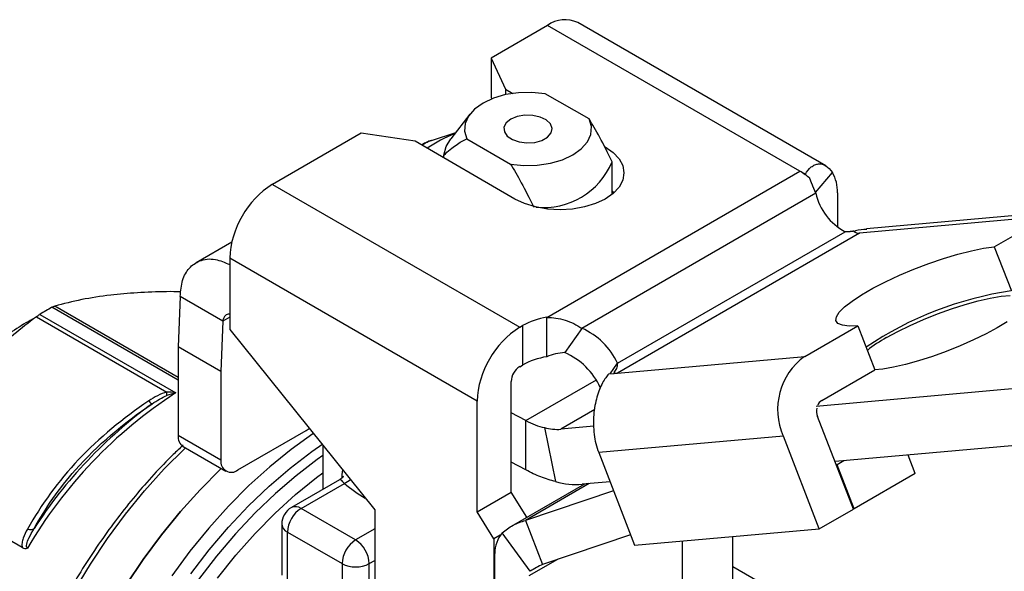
# Model space of a CAD drawing. Header units: inches. Extents: x 0.5 to 21.5, y 0.5 to 16.5.
# Tile 11 of 13: x 16.7 to 18.3, y 14.1 to 15. Entities that reach past the tile are written whole.
import ezdxf

# ---------------------------------------------------------------- set-up
doc = ezdxf.new("R2010")
doc.units = ezdxf.units.IN
doc.header["$LTSCALE"] = 2
doc.header["$MEASUREMENT"] = 0

msp = doc.modelspace()

# ---------------------------------------------------------------- linework, layer by layer
for p, q in [((17.5174, 14.9881), (17.4252, 14.9348)), ((17.9291, 14.7504), (17.5174, 14.9881)), ((17.9717, 14.7591), (17.5666, 14.9929)), ((17.4252, 14.9348), (17.4488, 14.8841)), ((17.4252, 14.9348), (17.4252, 14.8705)), ((17.4488, 14.8841), (17.4607, 14.8772)), ((17.4488, 14.8841), (17.4488, 14.8751)), ((17.4252, 14.8705), (17.4263, 14.8683)), ((17.5852, 14.8354), (17.5137, 14.8767)), ((17.3907, 14.8435), (17.3596, 14.8033)), ((17.2134, 14.8125), (17.0683, 14.7288)), ((17.3012, 14.799), (17.2134, 14.8125)), ((17.3278, 14.8006), (17.3675, 14.8136)), ((17.3856, 14.8028), (17.4571, 14.7615)), ((17.4641, 14.7049), (17.3012, 14.799)), ((17.3479, 14.772), (17.3479, 14.7763)), ((17.6229, 14.7126), (17.6229, 14.7654)), ((17.5161, 14.5119), (17.9291, 14.7504)), ((17.9382, 14.7452), (17.9291, 14.7504)), ((17.9382, 14.7445), (17.9382, 14.7452)), ((17.9549, 14.7153), (17.9823, 14.7482)), ((17.0683, 14.7288), (17.472, 14.4958)), ((17.9552, 14.7145), (17.5732, 14.494)), ((17.9907, 14.7148), (17.9907, 14.6598)), ((18.3325, 14.6765), (18.0268, 14.6491)), ((18.3585, 14.6848), (18.0382, 14.6562)), ((18.2466, 14.6269), (18.3325, 14.6765)), ((17.6314, 14.437), (18.0032, 14.6516)), ((18.0268, 14.6491), (17.6314, 14.4209)), ((17.002, 14.6346), (16.9438, 14.6009)), ((18.2466, 14.6269), (18.2744, 14.5551)), ((17.4024, 14.3752), (16.9987, 14.6082)), ((16.9987, 14.6082), (16.9987, 14.4922)), ((16.9178, 14.546), (16.9147, 14.464)), ((16.9873, 14.5058), (16.9178, 14.546)), ((16.9147, 14.4093), (16.7085, 14.5283)), ((16.9147, 14.4138), (16.713, 14.5303)), ((16.6831, 14.513), (16.8959, 14.3901)), ((16.6885, 14.5168), (16.9105, 14.3886)), ((16.9987, 14.5124), (16.9873, 14.5058)), ((17.5161, 14.4476), (17.5161, 14.5119)), ((16.9873, 14.5058), (16.9843, 14.4238)), ((17.472, 14.4958), (17.4766, 14.4984)), ((17.4766, 14.4984), (17.4766, 14.4341)), ((17.9371, 14.4482), (18.0238, 14.4983)), ((18.0238, 14.4983), (18.0517, 14.4266)), ((16.9987, 14.4922), (17.2354, 14.1979)), ((17.5732, 14.494), (17.5454, 14.4544)), ((16.9843, 14.4238), (16.9147, 14.464)), ((16.9147, 14.464), (16.9147, 14.3193)), ((17.6314, 14.4209), (17.9371, 14.4482)), ((17.472, 14.4315), (17.4766, 14.4341)), ((17.6194, 14.4198), (17.6314, 14.437)), ((16.9843, 14.4238), (16.9843, 14.2791)), ((17.6173, 14.4196), (17.626, 14.4204)), ((17.6258, 14.422), (17.626, 14.4204)), ((17.626, 14.4204), (17.6314, 14.4209)), ((17.9649, 14.3765), (18.0517, 14.4266)), ((17.4581, 14.2267), (17.4581, 14.4074)), ((17.4819, 14.3435), (17.5971, 14.4099)), ((18.4182, 14.4081), (17.9556, 14.3667)), ((17.4024, 14.1946), (17.4024, 14.3752)), ((17.4819, 14.3435), (17.4581, 14.3561)), ((17.5945, 14.3614), (17.5393, 14.3295)), ((17.4819, 14.2631), (17.4819, 14.3435)), ((18.0167, 14.1992), (17.958, 14.3505)), ((16.9843, 14.2791), (16.9147, 14.3193)), ((17.0121, 14.263), (17.1235, 14.3273)), ((17.1235, 14.3273), (17.1285, 14.3308)), ((17.5124, 14.3321), (17.5304, 14.2441)), ((17.5931, 14.3343), (17.5393, 14.3295)), ((17.1507, 14.3031), (17.1507, 14.2315)), ((17.9023, 14.3184), (17.6009, 14.2914)), ((17.961, 14.1671), (17.9023, 14.3184)), ((18.453, 14.3184), (17.9866, 14.2767)), ((16.9229, 14.3013), (16.9925, 14.2611)), ((17.6009, 14.2914), (17.6596, 14.1402)), ((18.1174, 14.2574), (18.1058, 14.2873)), ((17.4819, 14.2631), (17.4581, 14.2757)), ((17.9899, 14.2716), (17.9886, 14.2715)), ((18.0009, 14.278), (17.9899, 14.2716)), ((18.0178, 14.1999), (17.9899, 14.2716)), ((16.66, 14.1364), (16.4448, 14.2606)), ((17.1827, 14.2634), (17.1818, 14.2556)), ((17.1818, 14.2556), (17.1818, 14.2501)), ((18.1174, 14.2574), (18.0178, 14.1999)), ((17.1776, 14.247), (17.0994, 14.2018)), ((17.1151, 14.2003), (17.1858, 14.2411)), ((17.5776, 14.2401), (17.4581, 14.1711)), ((17.5856, 14.2408), (17.4816, 14.1808)), ((17.6194, 14.2438), (17.5741, 14.2398)), ((17.4024, 14.1946), (17.4581, 14.2267)), ((17.4835, 14.1858), (17.4581, 14.2267)), ((17.6251, 14.2292), (17.4816, 14.1808)), ((17.2042, 14.1489), (17.1151, 14.2003)), ((17.2354, 14.1979), (17.2354, 14.005)), ((17.4297, 14.1506), (17.4024, 14.1946)), ((17.961, 14.1671), (18.0167, 14.1992)), ((18.0178, 14.1999), (18.0165, 14.1998)), ((17.0836, 14.1746), (17.0836, 14.0914)), ((17.4816, 14.1808), (17.5094, 14.109)), ((17.0929, 14.1617), (17.182, 14.1103)), ((17.0929, 14.0786), (17.0929, 14.1617)), ((17.2354, 14.1668), (17.2042, 14.1489)), ((17.4893, 14.0978), (17.4432, 14.1605)), ((17.6596, 14.1402), (17.961, 14.1671)), ((17.4402, 14.1567), (17.4297, 14.1506)), ((17.4297, 14.1506), (17.4297, 13.8928)), ((17.6529, 14.1575), (17.5094, 14.109)), ((17.7375, 14.0041), (17.7375, 14.1471)), ((17.82, 14.0833), (17.82, 14.1545)), ((17.4313, 13.8931), (17.4313, 14.127)), ((17.182, 14.1103), (17.182, 14.0271)), ((17.2265, 14.1103), (17.2354, 14.1154)), ((17.2265, 14.0271), (17.2265, 14.1103)), ((17.5339, 14.1173), (17.4869, 14.0902)), ((17.9779, 14.0141), (17.82, 14.1053))]:
    msp.add_line(p, q)
at = {"flags": 128}
for points in [[(17.5137, 14.8767), (17.492, 14.8788), (17.4701, 14.8783), (17.4488, 14.8751), (17.4292, 14.8694), (17.4121, 14.8614), (17.3983, 14.8516), (17.3884, 14.8402), (17.3828, 14.8279), (17.3819, 14.8153), (17.3856, 14.8028)], [(17.4576, 14.8352), (17.45, 14.8291), (17.4463, 14.8219), (17.4469, 14.8144), (17.4516, 14.8075), (17.46, 14.8018), (17.4711, 14.7979), (17.4838, 14.7964), (17.4966, 14.7973), (17.5083, 14.8006), (17.5174, 14.8059), (17.5231, 14.8126), (17.5247, 14.82), (17.5221, 14.8274), (17.5154, 14.8338), (17.5055, 14.8386), (17.4935, 14.8413), (17.4805, 14.8416), (17.4681, 14.8395), (17.4576, 14.8352)], [(17.4571, 14.7615), (17.4788, 14.7594), (17.5007, 14.7599), (17.522, 14.7631), (17.5416, 14.7688), (17.5587, 14.7768), (17.5725, 14.7866), (17.5824, 14.798), (17.588, 14.8102), (17.5889, 14.8229), (17.5852, 14.8354)], [(17.3479, 14.7763), (17.3518, 14.7904), (17.3596, 14.8033)], [(17.6116, 14.7901), (17.6246, 14.781), (17.6342, 14.7706), (17.6402, 14.7593), (17.6422, 14.7475), (17.6402, 14.7358), (17.6342, 14.7245), (17.6246, 14.7141), (17.6116, 14.7049), (17.5958, 14.6975), (17.5778, 14.6919), (17.5582, 14.6885), (17.5379, 14.6873), (17.5175, 14.6885), (17.4979, 14.6919), (17.4799, 14.6975), (17.4641, 14.7049)], [(17.6229, 14.7182), (17.6246, 14.7167), (17.6261, 14.7154)], [(18.0238, 14.4983), (18.0095, 14.4978), (17.9986, 14.499), (17.9914, 14.5019), (17.9881, 14.5066), (17.9888, 14.5127), (17.9936, 14.5202), (18.0022, 14.5289), (18.0144, 14.5384), (18.0299, 14.5487), (18.0483, 14.5593), (18.069, 14.57), (18.0916, 14.5805), (18.1154, 14.5905), (18.1397, 14.5998), (18.1638, 14.608), (18.1872, 14.615), (18.2092, 14.6206), (18.2292, 14.6246), (18.2466, 14.6269)], [(18.0707, 14.4789), (18.0891, 14.4889), (18.1095, 14.4989), (18.1312, 14.5085), (18.1538, 14.5176), (18.1766, 14.5258), (18.199, 14.533), (18.2204, 14.5389), (18.2401, 14.5434), (18.2576, 14.5463), (18.2726, 14.5477)], [(18.2674, 14.5048), (18.2515, 14.495), (18.2331, 14.485), (18.2127, 14.475), (18.1909, 14.4654), (18.1683, 14.4563), (18.1455, 14.4481), (18.1231, 14.4409), (18.1018, 14.435), (18.0821, 14.4305), (18.0645, 14.4276), (18.0512, 14.4263)], [(17.1353, 14.3223), (17.1344, 14.3217), (17.0992, 14.2965), (17.0643, 14.2684), (17.0301, 14.2375), (16.9968, 14.2041), (16.9646, 14.1683), (16.9336, 14.1304), (16.904, 14.0905)], [(16.9352, 14.0937), (16.9653, 14.1327), (16.9968, 14.1697), (17.0295, 14.2044), (17.0632, 14.2366), (17.0976, 14.2662), (17.1326, 14.2929), (17.1507, 14.3054)], [(16.6471, 13.8406), (16.662, 13.8864), (16.6793, 13.9322), (16.699, 13.9777), (16.721, 14.0226), (16.7451, 14.0667), (16.7712, 14.1096), (16.7991, 14.1511), (16.8287, 14.1909), (16.8597, 14.2289), (16.8919, 14.2647), (16.9252, 14.2981), (16.9264, 14.2992)], [(17.1507, 14.2865), (17.1414, 14.2799), (17.107, 14.2537), (17.0732, 14.2246), (17.0401, 14.193), (17.008, 14.1589), (16.977, 14.1225), (16.9475, 14.0842)], [(16.9849, 14.2655), (16.9837, 14.2643), (16.9504, 14.2309), (16.9181, 14.1951), (16.8871, 14.1572), (16.8576, 14.1173), (16.8297, 14.0758)], [(16.9504, 14.2309), (16.9837, 14.2643), (16.9849, 14.2655)], [(16.9786, 14.0867), (17.0087, 14.1241), (17.0401, 14.1595), (17.0726, 14.1924), (17.106, 14.2229), (17.1401, 14.2506), (17.1507, 14.2586)], [(16.8297, 14.0758), (16.8576, 14.1173), (16.8871, 14.1572), (16.9181, 14.1951), (16.9504, 14.2309)]]:
    msp.add_lwpolyline(points, dxfattribs=at)
for centre, radius, start, end in [((17.5463, 14.9478), 0.0495, 65.6929, 125.6176), ((17.4433, 14.6103), 0.2154, 111.1017, 124.5979), ((17.511, 14.8124), 0.1213, 264.2095, 337.2168), ((17.878, 14.6622), 0.1019, 53.8236, 59.9071), ((17.8682, 14.6486), 0.1187, 49.4342, 53.8653), ((17.9289, 14.7171), 0.0618, 357.9192, 30.2375), ((17.1498, 14.6014), 0.1513, 122.6055, 177.3945), ((18.0474, 14.735), 0.0944, 192.5316, 242.0868), ((18.0266, 14.6631), 0.014, 228.4534, 270.5371), ((18.3574, 13.9899), 0.5713, 98.3551, 124.0563), ((16.9462, 14.0936), 0.4954, 118.6604, 121.3342), ((17.5343, 14.3942), 0.1192, 98.8105, 118.9626), ((17.5535, 14.3683), 0.1513, 122.6055, 177.3945), ((17.5293, 14.3909), 0.1121, 24.2984, 66.9161), ((18.1797, 14.2822), 0.2249, 119.0161, 128.5871), ((17.5343, 14.3299), 0.1192, 98.8105, 118.9626), ((17.5014, 14.3513), 0.1121, 24.2984, 66.9161), ((17.9999, 14.3618), 0.1069, 126.0232, 203.9762), ((17.4883, 14.406), 0.0303, 122.6055, 177.3945), ((17.6307, 14.432), 0.0111, 243.6188, 273.2659), ((17.3225, 13.7527), 0.7578, 122.9409, 149.6589), ((17.318, 13.7556), 0.7599, 125.9255, 147.1735), ((17.9739, 14.3619), 0.0171, 121.7759, 158.9977), ((17.9809, 14.3593), 0.0246, 169.4285, 201.0597), ((16.9334, 14.3169), 0.0189, 172.7442, 235.9436), ((17.5333, 14.4066), 0.0774, 254.3061, 274.3897), ((17.7146, 14.3353), 0.1219, 186.6854, 201.1096), ((17.0013, 14.2764), 0.0172, 170.786, 309.2033), ((17.3738, 14.4715), 0.2974, 230.7897, 238.8518), ((17.5644, 14.3652), 0.1258, 254.3061, 274.3897), ((17.1151, 14.1746), 0.0315, 119.9973, 180), ((17.1412, 14.1595), 0.0484, 122.6055, 177.3945), ((17.1059, 14.1874), 0.0158, 54.3824, 114.3071), ((17.0994, 14.1761), 0.0158, 185.6948, 245.6253), ((17.4855, 14.1266), 0.0542, 141.332, 179.6617), ((17.2303, 14.1081), 0.0484, 122.6055, 177.3945), ((17.1781, 14.1081), 0.0484, 2.6055, 57.3945), ((17.2042, 14.1533), 0.0484, 242.6097, 297.3903)]:
    msp.add_arc(centre, radius, start, end)
msp.add_ellipse((16.9096, 14.3714), major_axis=(0.04, 0.0107), ratio=0.400972, start_param=1.443178, end_param=1.807438)
for points, knots in [([(17.6229, 14.7654), (17.6155, 14.7808), (17.6089, 14.7939), (17.5965, 14.8169), (17.5907, 14.8268), (17.5852, 14.8354)], [0, 0, 0, 0, 0.5, 0.5, 1, 1, 1, 1]), ([(17.3479, 14.7763), (17.3553, 14.7831), (17.3619, 14.7886), (17.3743, 14.7973), (17.3801, 14.8006), (17.3856, 14.8028)], [0, 0, 0, 0, 0.5, 0.5, 1, 1, 1, 1]), ([(17.3276, 14.8005), (17.3251, 14.7995), (17.32, 14.7975), (17.3146, 14.7948), (17.3124, 14.7932), (17.3119, 14.7928)], [0, 0, 0, 0, 0.4291426, 0.8659847, 1, 1, 1, 1]), ([(17.3121, 14.7927), (17.3131, 14.7934), (17.3155, 14.7951), (17.321, 14.7979), (17.3255, 14.7997), (17.3278, 14.8006)], [0, 0, 0, 0, 0.262039, 0.63171, 1, 1, 1, 1]), ([(17.3278, 14.8006), (17.3277, 14.8007), (17.3276, 14.8008), (17.3276, 14.8005), (17.3276, 14.8005)], [0, 0, 0, 0, 0.747294, 1, 1, 1, 1]), ([(17.4571, 14.7615), (17.4626, 14.7529), (17.4684, 14.743), (17.4808, 14.72), (17.4875, 14.7068), (17.4948, 14.6915)], [0, 0, 0, 0, 0.5, 0.5, 1, 1, 1, 1]), ([(17.9382, 14.7452), (17.9408, 14.7503), (17.9441, 14.7543), (17.9497, 14.7586), (17.9517, 14.7598), (17.9557, 14.7614), (17.9577, 14.7619), (17.9639, 14.7624), (17.968, 14.7613), (17.9756, 14.7567), (17.9792, 14.7531), (17.9823, 14.7482)], [0, 0, 0, 0, 0.25, 0.25, 0.375, 0.375, 0.5, 0.5, 0.75, 0.75, 1, 1, 1, 1]), ([(17.9552, 14.7145), (17.9551, 14.7148), (17.9548, 14.7155), (17.9545, 14.7164), (17.9541, 14.7174), (17.9537, 14.7183), (17.9533, 14.7192), (17.9529, 14.7201), (17.9525, 14.721), (17.9521, 14.7219), (17.9518, 14.7228), (17.9514, 14.7237), (17.951, 14.7245), (17.9507, 14.7254), (17.9503, 14.7263), (17.95, 14.7271), (17.9496, 14.7279), (17.9493, 14.7288), (17.949, 14.7296), (17.9486, 14.7304), (17.9483, 14.7312), (17.948, 14.732), (17.9477, 14.7328), (17.9474, 14.7336), (17.9471, 14.7343), (17.9468, 14.7351), (17.9465, 14.7359), (17.9462, 14.7366), (17.9459, 14.7373), (17.9456, 14.7381), (17.9455, 14.7385), (17.9454, 14.7388)], [0, 0, 0, 0, 0.0054153, 0.0108103, 0.0161844, 0.0215375, 0.0268692, 0.0321792, 0.0374672, 0.0427328, 0.0479757, 0.0531956, 0.0583922, 0.0635651, 0.0687142, 0.073839, 0.0789392, 0.0840146, 0.0890648, 0.0940896, 0.0990886, 0.1040615, 0.1090081, 0.113928, 0.1188209, 0.1236867, 0.1285249, 0.1333353, 0.1381176, 0.1428715, 0.1475968, 0.1475968, 0.1475968, 0.1475968]), ([(18.0174, 14.6526), (18.0172, 14.6526), (18.0168, 14.6525), (18.0163, 14.6524), (18.0158, 14.6523), (18.0152, 14.6522), (18.0147, 14.6521), (18.0142, 14.6521), (18.0136, 14.652), (18.0131, 14.6519), (18.0126, 14.6518), (18.0121, 14.6518), (18.0116, 14.6517), (18.0111, 14.6517), (18.0106, 14.6516), (18.0101, 14.6516), (18.0096, 14.6515), (18.0091, 14.6515), (18.0086, 14.6515), (18.0082, 14.6515), (18.0077, 14.6514), (18.0072, 14.6514), (18.0067, 14.6514), (18.0063, 14.6514), (18.0058, 14.6514), (18.0054, 14.6515), (18.0049, 14.6515), (18.0045, 14.6515), (18.004, 14.6515), (18.0036, 14.6516), (18.0033, 14.6516), (18.0032, 14.6516)], [0, 0, 0, 0, 0.0056365, 0.0113115, 0.0170246, 0.0227753, 0.0285632, 0.0343877, 0.0402483, 0.0461447, 0.0520763, 0.0580426, 0.0640431, 0.0700774, 0.0761449, 0.0822451, 0.0883775, 0.0945416, 0.100737, 0.106963, 0.1132191, 0.1195049, 0.1258198, 0.1321633, 0.1385349, 0.144934, 0.15136, 0.1578125, 0.1642909, 0.1707947, 0.1773233, 0.1773233, 0.1773233, 0.1773233]), ([(18.0383, 14.6551), (18.0322, 14.6549), (18.0254, 14.6547), (18.0188, 14.6524), (18.0182, 14.6522)], [0, 0, 0, 0, 0.911701, 1, 1, 1, 1]), ([(16.9178, 14.546), (16.9186, 14.5551), (16.9204, 14.5734), (16.9319, 14.5933), (16.9499, 14.6059), (16.973, 14.609), (16.9908, 14.6014), (16.9987, 14.598)], [0, 0, 0, 0, 0.194899, 0.389949, 0.585001, 0.814494, 1, 1, 1, 1]), ([(16.919, 14.5537), (16.9112, 14.5538), (16.8863, 14.554), (16.8478, 14.5523), (16.8011, 14.5482), (16.7553, 14.5412), (16.7274, 14.534), (16.713, 14.5303)], [0, 0, 0, 0, 0.094442, 0.301013, 0.503092, 0.744462, 1, 1, 1, 1]), ([(16.6831, 14.513), (16.6575, 14.4934), (16.6343, 14.4742), (16.5909, 14.4355), (16.5708, 14.4159), (16.5517, 14.3958)], [0, 0, 0, 0, 0.5, 0.5, 1, 1, 1, 1]), ([(16.9987, 14.5168), (16.9983, 14.5169), (16.9957, 14.5175), (16.992, 14.5155), (16.9885, 14.5115), (16.9877, 14.5077), (16.9873, 14.5058)], [0, 0, 0, 0, 0.063069, 0.426799, 0.713426, 1, 1, 1, 1]), ([(17.5161, 14.5119), (17.5262, 14.5119), (17.5363, 14.5104), (17.5557, 14.5043), (17.5648, 14.4997), (17.5732, 14.494)], [0, 0, 0, 0, 0.5, 0.5, 1, 1, 1, 1]), ([(16.679, 14.5098), (16.6783, 14.5094), (16.6678, 14.5043), (16.6474, 14.4915), (16.6181, 14.4715), (16.5892, 14.4485), (16.5609, 14.423), (16.5335, 14.3953), (16.507, 14.3655), (16.4818, 14.3338), (16.458, 14.3005), (16.4358, 14.2657), (16.4152, 14.2299), (16.3966, 14.1931), (16.3799, 14.1558), (16.3654, 14.1181), (16.3531, 14.0803), (16.3431, 14.0427), (16.3356, 14.0056), (16.3305, 13.9692), (16.3278, 13.9344), (16.3282, 13.9125), (16.3283, 13.9019)], [0, 0, 0, 0, 0.003758, 0.056421, 0.109083, 0.161727, 0.214348, 0.266945, 0.31952, 0.372076, 0.424618, 0.477152, 0.529682, 0.582215, 0.634754, 0.687304, 0.739872, 0.792463, 0.845082, 0.897733, 0.950418, 1, 1, 1, 1]), ([(17.5454, 14.4544), (17.5403, 14.4543), (17.5353, 14.4535), (17.5254, 14.451), (17.5207, 14.4494), (17.5161, 14.4476)], [0, 0, 0, 0, 0.5, 0.5, 1, 1, 1, 1]), ([(17.6314, 14.437), (17.6314, 14.4337), (17.6307, 14.431), (17.6287, 14.4261), (17.6274, 14.424), (17.6258, 14.422)], [0, 0, 0, 0, 0.5, 0.5, 1, 1, 1, 1]), ([(17.6173, 14.4196), (17.6141, 14.4161), (17.6106, 14.4113), (17.6037, 14.3985), (17.6005, 14.3908), (17.5967, 14.3776), (17.5956, 14.3728), (17.5939, 14.3632), (17.5933, 14.3582), (17.5925, 14.3478), (17.5923, 14.3425), (17.5926, 14.3318), (17.5929, 14.3265), (17.5936, 14.3211)], [0, 0, 0, 0, 0.25, 0.25, 0.5, 0.5, 0.625, 0.625, 0.75, 0.75, 0.875, 0.875, 1, 1, 1, 1]), ([(16.8665, 14.3756), (16.8246, 14.3474), (16.7856, 14.3153), (16.7186, 14.2448), (16.6909, 14.2062), (16.6687, 14.1667)], [0, 0, 0, 0, 0.5, 0.5, 1, 1, 1, 1]), ([(16.6794, 14.1676), (16.6978, 14.2006), (16.7499, 14.2759), (16.8252, 14.3395), (16.8721, 14.371)], [0, 0, 0, 0, 0.3331319, 0.7773078, 0.7773078, 0.7773078, 0.7773078]), ([(17.4819, 14.3435), (17.4871, 14.3408), (17.4922, 14.3385), (17.5024, 14.3347), (17.5074, 14.3332), (17.5124, 14.3321)], [0, 0, 0, 0, 0.0524605, 0.0524605, 0.1049211, 0.1049211, 0.1049211, 0.1049211]), ([(16.9227, 14.3035), (16.9172, 14.2984), (16.9009, 14.2833), (16.8748, 14.2558), (16.8445, 14.2214), (16.8154, 14.1849), (16.7877, 14.1469), (16.7615, 14.1073), (16.737, 14.0666), (16.7143, 14.0248), (16.6935, 13.9822), (16.6747, 13.9391), (16.6581, 13.8957), (16.6437, 13.8522), (16.6317, 13.8089), (16.622, 13.7659), (16.6147, 13.7235), (16.61, 13.682), (16.6078, 13.6416), (16.6081, 13.6025), (16.611, 13.5648), (16.6165, 13.5289), (16.6245, 13.4949), (16.635, 13.4631), (16.6479, 13.4335), (16.6634, 13.4066), (16.6778, 13.386), (16.6878, 13.3755), (16.6911, 13.372)], [0, 0, 0, 0, 0.020442, 0.06045, 0.100442, 0.140423, 0.180394, 0.220358, 0.260319, 0.30028, 0.340244, 0.380212, 0.420189, 0.460178, 0.500181, 0.540202, 0.580244, 0.620307, 0.660393, 0.7005, 0.740622, 0.780748, 0.820856, 0.860917, 0.900894, 0.940744, 0.980425, 1, 1, 1, 1]), ([(17.5304, 14.2441), (17.5225, 14.246), (17.5145, 14.2485), (17.4983, 14.2549), (17.4901, 14.2587), (17.4819, 14.2631)], [0, 0, 0, 0, 0.0851656, 0.0851656, 0.1703313, 0.1703313, 0.1703313, 0.1703313]), ([(17.1845, 14.2525), (17.1844, 14.2526), (17.1843, 14.253), (17.1824, 14.2503), (17.1792, 14.2481), (17.1776, 14.247)], [0, 0, 0, 0, 0.209319, 0.604068, 1, 1, 1, 1]), ([(17.1858, 14.2411), (17.1841, 14.2431), (17.1811, 14.2464), (17.1789, 14.2473), (17.178, 14.2472), (17.1778, 14.2471), (17.1777, 14.247), (17.1776, 14.247), (17.1776, 14.247)], [0, 0, 0, 0, 0.4915751, 0.8460736, 0.9451417, 0.9750285, 0.9918119, 1, 1, 1, 1]), ([(17.1958, 14.2471), (17.1957, 14.2471), (17.1929, 14.2441), (17.1893, 14.2426), (17.1858, 14.2411)], [0, 0, 0, 0, 0.010054, 1, 1, 1, 1]), ([(17.4432, 14.1605), (17.4488, 14.1653), (17.4548, 14.1694), (17.4676, 14.1762), (17.4744, 14.1789), (17.4816, 14.1808)], [0, 0, 0, 0, 0.0629865, 0.0629865, 0.1259731, 0.1259731, 0.1259731, 0.1259731]), ([(16.6687, 14.1667), (16.6659, 14.1618), (16.6635, 14.1567), (16.6609, 14.149), (16.6601, 14.1465), (16.6594, 14.1414), (16.6594, 14.1388), (16.66, 14.1365)], [0, 0, 0, 0, 0.5, 0.5, 0.75, 0.75, 1, 1, 1, 1]), ([(16.6685, 14.1355), (16.6669, 14.1364), (16.6668, 14.1419), (16.6713, 14.1535), (16.6762, 14.1623), (16.6794, 14.1676)], [-0.191085, -0.191085, -0.191085, -0.191085, -0.1558339, -0.1205829, -0.0677063, -0.0677063, -0.0677063, -0.0677063]), ([(17.5094, 14.109), (17.5059, 14.1075), (17.5025, 14.1057), (17.4958, 14.102), (17.4925, 14.1), (17.4893, 14.0978)], [0, 0, 0, 0, 0.03013287, 0.03013287, 0.06026573, 0.06026573, 0.06026573, 0.06026573])]:
    msp.add_open_spline(points, degree=3, knots=knots)
for points in [[(16.7085, 14.5283), (16.7103, 14.5293), (16.7118, 14.5299), (16.713, 14.5303)], [(16.6831, 14.513), (16.685, 14.5144), (16.6868, 14.5157), (16.6885, 14.5168)], [(16.8959, 14.3901), (16.8854, 14.3875), (16.8756, 14.3817), (16.8665, 14.3756)], [(16.8721, 14.371), (16.88, 14.3764), (16.8883, 14.3815), (16.8961, 14.3845)], [(16.8961, 14.3845), (16.8962, 14.3857), (16.8962, 14.3877), (16.8959, 14.3901)], [(16.9105, 14.3886), (16.9055, 14.3895), (16.9006, 14.39), (16.8959, 14.3901)], [(16.8665, 14.3756), (16.8693, 14.3724), (16.8713, 14.3707), (16.8721, 14.371)], [(16.6687, 14.1667), (16.6733, 14.1656), (16.6773, 14.1659), (16.6794, 14.1676)], [(16.66, 14.1364), (16.6624, 14.135), (16.6655, 14.1344), (16.6685, 14.1355)]]:
    msp.add_open_spline(points, degree=3)

doc.saveas('drawing.dxf')
